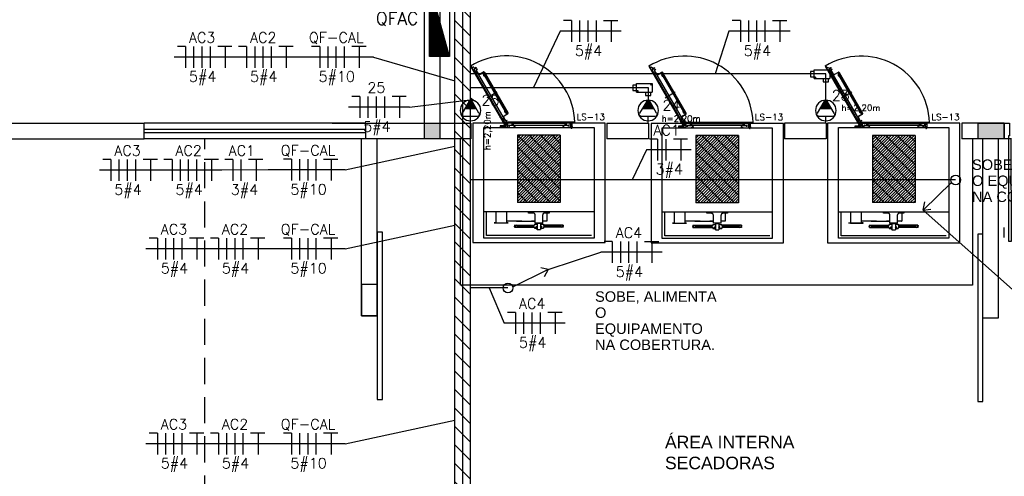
# Model space of a CAD drawing. Extents: x -21.9 to 51.8, y -25 to 17.
# Tile 4 of 53: x 3 to 12.4, y -15.6 to -11.2. Entities that reach past the tile are written whole.
import ezdxf
from ezdxf.enums import TextEntityAlignment as Align

# ---------------------------------------------------------------- set-up
doc = ezdxf.new("R2010")
doc.units = 0
doc.header["$MEASUREMENT"] = 0
doc.linetypes.add('DASHED', pattern=[19.05, 12.7, -6.35])
doc.linetypes.add('HIDDEN', pattern=[0.375, 0.25, -0.125])
for name, color, linetype in [('CIRCUITOS', 2, 'Continuous'), ('CONDULETES', 4, 'Continuous'), ('ELETROCALHA', 150, 'Continuous'), ('ILUMINACAO', 1, 'Continuous'), ('LINHA', 40, 'Continuous'), ('PAREDES', 8, 'Continuous'), ('QUADRO_DE_CIRCUITOS', 1, 'Continuous'), ('QUADROS DE CARGA', 7, 'Continuous'), ('TOMADAS_ENERGIA', 1, 'Continuous'), ('TUB_ELETRICA', 5, 'Continuous'), ('TXT-AMB', 4, 'Continuous')]:
    doc.layers.add(name, color=color, linetype=linetype)
doc.styles.add('20--4-0', font='romans.shx', dxfattribs={"height": 0.08})
doc.styles.add('ARIAL', font='arial.ttf')
doc.styles.add('ROMANS', font='romans')
doc.styles.add('Texto Ambiente 1-50', font='arial.ttf', dxfattribs={"height": 0.12})

# ---------------------------------------------------------------- blocks, each defined once
blk = doc.blocks.new('LS-13')
h = blk.add_hatch()
h.set_pattern_fill('GRATE', color=256, scale=0.031039, angle=405, style=0)
h.set_pattern_definition([(45, (-179.50742, 62.518089), (-0.017420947, 0.017420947), []), (135, (-179.50742, 62.51809), (-0.0696838, -0.0696838), [])])
h.paths.add_polyline_path([(-158.52, 55.52), (-159.037, 55.52), (-159.037, 54.705), (-158.52, 54.705)])
for p, q in [((-159.603, 56.364), (-159.607, 56.362)), ((-159.607, 56.36), (-159.187, 55.633)), ((-159.602, 56.363), (-159.588, 56.339)), ((-159.571, 56.347), (-159.585, 56.338)), ((-159.569, 56.346), (-159.56, 56.33)), ((-159.536, 56.336), (-159.566, 56.318)), ((-159.539, 56.341), (-159.559, 56.33)), ((-159.551, 56.34), (-159.543, 56.326)), ((-159.551, 56.334), (-159.548, 56.329)), ((-159.551, 56.334), (-159.548, 56.329)), ((-159.547, 56.337), (-159.543, 56.331)), ((-159.546, 56.337), (-159.543, 56.332)), ((-159.538, 56.341), (-159.535, 56.337)), ((-159.567, 56.315), (-159.545, 56.277)), ((-159.544, 56.265), (-159.514, 56.283)), ((-159.542, 56.276), (-159.526, 56.285)), ((-159.183, 55.693), (-159.539, 56.309)), ((-159.523, 56.281), (-159.538, 56.272)), ((-159.538, 56.272), (-159.538, 56.269)), ((-159.535, 56.267), (-159.538, 56.272)), ((-159.535, 56.267), (-159.538, 56.269)), ((-159.525, 56.322), (-159.537, 56.315)), ((-159.514, 56.27), (-159.537, 56.31)), ((-159.524, 56.32), (-159.536, 56.313)), ((-159.523, 56.281), (-159.536, 56.273)), ((-159.536, 56.273), (-159.533, 56.268)), ((-159.536, 56.237), (-159.527, 56.234)), ((-159.535, 56.267), (-159.52, 56.276)), ((-159.534, 56.262), (-159.518, 56.271)), ((-159.224, 55.721), (-159.534, 56.259)), ((-159.533, 56.268), (-159.52, 56.276)), ((-159.527, 56.234), (-159.511, 56.206)), ((-159.525, 56.322), (-159.524, 56.32)), ((-159.525, 56.285), (-159.518, 56.272)), ((-159.523, 56.282), (-159.521, 56.283)), ((-159.52, 56.275), (-159.518, 56.276)), ((-159.516, 56.202), (-159.511, 56.204)), ((-159.493, 56.264), (-159.449, 56.289)), ((-159.492, 56.262), (-159.448, 56.288)), ((-159.452, 56.268), (-159.44, 56.248)), ((-159.451, 56.274), (-159.443, 56.279)), ((-159.45, 56.272), (-159.442, 56.277)), ((-159.45, 56.269), (-159.438, 56.249)), ((-159.445, 56.287), (-159.442, 56.281)), ((-159.444, 56.254), (-159.442, 56.255)), ((-159.443, 56.288), (-159.44, 56.282)), ((-159.442, 56.247), (-159.437, 56.249)), ((-159.442, 56.247), (-159.188, 55.808)), ((-159.44, 56.282), (-159.157, 55.791)), ((-159.437, 56.257), (-159.177, 55.807)), ((-159.437, 56.249), (-159.184, 55.81)), ((-159.507, 56.199), (-159.274, 55.795)), ((-159.287, 56.044), (-159.41, 55.972)), ((-159.264, 55.766), (-159.26, 55.769)), ((-159.258, 55.768), (-159.245, 55.745)), ((-159.247, 55.737), (-159.245, 55.745)), ((-159.224, 55.71), (-159.194, 55.727)), ((-159.221, 55.721), (-159.206, 55.73)), ((-159.181, 55.694), (-159.205, 55.734)), ((-159.204, 55.729), (-159.197, 55.717)), ((-159.201, 55.727), (-159.202, 55.726)), ((-159.2, 55.757), (-159.156, 55.782)), ((-159.199, 55.755), (-159.155, 55.78)), ((-159.188, 55.808), (-159.184, 55.81)), ((-159.175, 55.788), (-159.187, 55.809)), ((-159.173, 55.789), (-159.185, 55.81)), ((-159.183, 55.802), (-159.181, 55.803)), ((-159.17, 55.788), (-159.162, 55.793)), ((-159.169, 55.787), (-159.161, 55.791)), ((-159.155, 55.785), (-159.158, 55.79)), ((-159.153, 55.786), (-159.157, 55.791)), ((-159.446, 54.272), (-159.446, 55.615)), ((-159.446, 55.615), (-158.111, 55.615)), ((-159.249, 55.632), (-159.249, 55.624)), ((-159.212, 55.633), (-159.248, 55.633)), ((-159.248, 55.623), (-159.162, 55.623)), ((-159.247, 55.621), (-159.247, 55.615)), ((-159.194, 55.621), (-159.247, 55.621)), ((-159.194, 55.615), (-159.247, 55.615)), ((-159.236, 55.629), (-159.24, 55.633)), ((-159.239, 55.623), (-159.239, 55.621)), ((-159.236, 55.623), (-159.236, 55.629)), ((-159.236, 55.621), (-159.236, 55.615)), ((-159.235, 55.621), (-159.235, 55.615)), ((-159.228, 55.621), (-159.228, 55.615)), ((-159.228, 55.621), (-159.228, 55.615)), ((-159.227, 55.629), (-159.223, 55.633)), ((-159.227, 55.623), (-159.227, 55.629)), ((-159.224, 55.623), (-159.224, 55.621)), ((-159.202, 55.725), (-159.217, 55.716)), ((-159.217, 55.716), (-159.217, 55.713)), ((-159.215, 55.712), (-159.217, 55.716)), ((-159.215, 55.712), (-159.217, 55.713)), ((-159.202, 55.726), (-159.216, 55.718)), ((-159.216, 55.718), (-159.213, 55.713)), ((-159.215, 55.712), (-159.199, 55.721)), ((-159.214, 55.703), (-159.189, 55.661)), ((-159.213, 55.713), (-159.199, 55.72)), ((-159.213, 55.706), (-159.197, 55.715)), ((-159.185, 55.667), (-159.212, 55.633)), ((-159.212, 55.633), (-159.193, 55.633)), ((-159.197, 55.721), (-159.199, 55.72)), ((-159.194, 55.621), (-159.194, 55.615)), ((-159.192, 55.632), (-159.192, 55.624)), ((-159.17, 55.67), (-159.187, 55.661)), ((-159.158, 55.649), (-159.186, 55.632)), ((-159.185, 55.644), (-159.185, 55.676)), ((-159.162, 55.667), (-159.185, 55.667)), ((-158.344, 55.678), (-159.184, 55.678)), ((-159.162, 55.642), (-159.183, 55.642)), ((-159.166, 55.7), (-159.178, 55.693)), ((-159.165, 55.698), (-159.177, 55.691)), ((-159.167, 55.669), (-159.157, 55.651)), ((-159.165, 55.698), (-159.166, 55.7)), ((-159.16, 55.665), (-159.16, 55.625)), ((-159.16, 55.644), (-159.16, 55.663)), ((-159.11, 55.665), (-159.158, 55.665)), ((-159.139, 55.626), (-159.139, 55.64)), ((-159.139, 55.626), (-159.137, 55.626)), ((-159.137, 55.626), (-159.137, 55.64)), ((-159.134, 55.644), (-158.423, 55.644)), ((-159.134, 55.642), (-159.088, 55.642)), ((-159.108, 55.663), (-159.108, 55.645)), ((-159.092, 55.644), (-159.107, 55.644)), ((-159.103, 55.642), (-159.103, 55.644)), ((-159.102, 55.662), (-159.099, 55.663)), ((-159.102, 55.662), (-159.097, 55.662)), ((-159.102, 55.662), (-159.102, 55.644)), ((-159.096, 55.66), (-159.102, 55.66)), ((-159.102, 55.66), (-159.102, 55.644)), ((-159.099, 55.671), (-159.099, 55.636)), ((-159.097, 55.662), (-159.099, 55.663)), ((-159.097, 55.644), (-159.097, 55.662)), ((-159.096, 55.644), (-159.096, 55.66)), ((-159.096, 55.642), (-159.096, 55.644)), ((-159.091, 55.663), (-159.091, 55.645)), ((-159.089, 55.665), (-158.468, 55.665)), ((-159.084, 55.623), (-159.084, 55.621)), ((-159.084, 55.615), (-159.084, 55.623)), ((-159.082, 55.615), (-159.082, 55.623)), ((-159.072, 55.626), (-159.072, 55.615)), ((-159.07, 55.626), (-159.07, 55.615)), ((-159.064, 55.678), (-159.058, 55.671)), ((-159.031, 55.671), (-159.058, 55.671)), ((-159.03, 55.678), (-159.03, 55.672)), ((-158.533, 55.671), (-159.001, 55.671)), ((-158.527, 55.678), (-158.527, 55.672)), ((-158.493, 55.671), (-158.526, 55.671)), ((-158.487, 55.678), (-158.493, 55.671)), ((-158.487, 55.627), (-158.487, 55.615)), ((-158.485, 55.626), (-158.485, 55.615)), ((-158.475, 55.623), (-158.475, 55.615)), ((-158.473, 55.623), (-158.473, 55.621)), ((-158.473, 55.623), (-158.473, 55.615)), ((-158.469, 55.642), (-158.423, 55.642)), ((-158.466, 55.663), (-158.466, 55.645)), ((-158.451, 55.644), (-158.465, 55.644)), ((-158.455, 55.66), (-158.461, 55.66)), ((-158.461, 55.66), (-158.461, 55.644)), ((-158.461, 55.644), (-158.461, 55.642)), ((-158.46, 55.662), (-158.458, 55.663)), ((-158.46, 55.662), (-158.455, 55.662)), ((-158.46, 55.662), (-158.46, 55.644)), ((-158.458, 55.671), (-158.458, 55.635)), ((-158.455, 55.662), (-158.458, 55.663)), ((-158.455, 55.644), (-158.455, 55.662)), ((-158.455, 55.644), (-158.455, 55.66)), ((-158.454, 55.644), (-158.454, 55.642)), ((-158.45, 55.663), (-158.45, 55.645)), ((-158.403, 55.665), (-158.447, 55.665)), ((-158.421, 55.626), (-158.421, 55.64)), ((-158.419, 55.626), (-158.421, 55.626)), ((-158.419, 55.626), (-158.419, 55.64)), ((-158.39, 55.639), (-158.406, 55.639)), ((-158.401, 55.628), (-158.401, 55.663)), ((-158.395, 55.642), (-158.401, 55.642)), ((-158.395, 55.642), (-158.401, 55.642)), ((-158.395, 55.637), (-158.401, 55.637)), ((-158.395, 55.636), (-158.401, 55.636)), ((-158.396, 55.627), (-158.4, 55.627)), ((-158.395, 55.628), (-158.395, 55.651)), ((-158.375, 55.652), (-158.394, 55.652)), ((-158.393, 55.623), (-158.393, 55.621)), ((-158.391, 55.623), (-158.391, 55.614)), ((-158.378, 55.614), (-158.391, 55.614)), ((-158.39, 55.61), (-158.39, 55.614)), ((-158.389, 55.609), (-158.38, 55.609)), ((-158.387, 55.627), (-158.387, 55.625)), ((-158.387, 55.627), (-158.387, 55.625)), ((-158.387, 55.61), (-158.387, 55.614)), ((-158.387, 55.609), (-158.387, 55.605)), ((-158.387, 55.609), (-158.387, 55.606)), ((-158.384, 55.629), (-158.384, 55.603)), ((-158.382, 55.627), (-158.382, 55.625)), ((-158.382, 55.609), (-158.382, 55.605)), ((-158.381, 55.627), (-158.381, 55.625)), ((-158.381, 55.61), (-158.381, 55.614)), ((-158.381, 55.609), (-158.381, 55.606)), ((-158.378, 55.623), (-158.378, 55.614)), ((-158.378, 55.61), (-158.378, 55.614)), ((-158.376, 55.623), (-158.376, 55.621)), ((-158.374, 55.653), (-158.374, 55.669)), ((-158.344, 55.671), (-158.372, 55.671)), ((-158.343, 55.672), (-158.343, 55.676)), ((-158.111, 55.615), (-158.111, 54.272)), ((-158.52, 55.52), (-159.037, 55.52)), ((-159.037, 55.52), (-159.037, 54.705)), ((-158.52, 55.52), (-158.52, 54.705)), ((-158.387, 55.605), (-158.387, 55.606)), ((-158.387, 55.606), (-158.381, 55.606)), ((-158.387, 55.605), (-158.382, 55.605)), ((-158.382, 55.605), (-158.381, 55.606)), ((-158.52, 54.705), (-159.037, 54.705)), ((-159.446, 54.593), (-158.111, 54.593)), ((-159.415, 54.303), (-159.415, 54.593)), ((-158.142, 54.303), (-159.415, 54.303)), ((-158.111, 54.272), (-159.446, 54.272))]:
    blk.add_line(p, q)
at = {"linetype": 'DASHED'}
for p, q in [((-159.29, 54.593), (-159.302, 54.581)), ((-159.302, 54.581), (-159.302, 54.459)), ((-159.171, 54.593), (-159.171, 54.459)), ((-158.903, 54.576), (-158.903, 54.593)), ((-158.846, 54.576), (-158.903, 54.576)), ((-158.887, 54.576), (-158.887, 54.593)), ((-158.877, 54.576), (-158.877, 54.593)), ((-158.825, 54.455), (-158.825, 54.555)), ((-158.732, 54.455), (-158.732, 54.555)), ((-158.654, 54.576), (-158.711, 54.576)), ((-158.681, 54.576), (-158.681, 54.479)), ((-158.68, 54.576), (-158.68, 54.593)), ((-158.67, 54.576), (-158.67, 54.593)), ((-158.654, 54.593), (-158.654, 54.576)), ((-159.322, 54.457), (-159.322, 54.458)), ((-159.322, 54.458), (-159.303, 54.458)), ((-159.303, 54.457), (-159.322, 54.457)), ((-159.303, 54.458), (-159.169, 54.458)), ((-159.303, 54.457), (-159.169, 54.457)), ((-158.986, 54.479), (-159.171, 54.479)), ((-159.15, 54.458), (-159.169, 54.458)), ((-159.169, 54.457), (-159.15, 54.457)), ((-159.15, 54.457), (-159.15, 54.458)), ((-159.064, 54.424), (-159.074, 54.428)), ((-159.074, 54.428), (-159.074, 54.418)), ((-159.064, 54.422), (-159.074, 54.418)), ((-159.064, 54.413), (-159.074, 54.416)), ((-159.074, 54.407), (-159.074, 54.416)), ((-159.073, 54.431), (-159.073, 54.427)), ((-159.073, 54.431), (-158.833, 54.431)), ((-159.073, 54.418), (-159.073, 54.416)), ((-159.066, 54.425), (-159.066, 54.421)), ((-159.064, 54.424), (-159.064, 54.422)), ((-159.051, 54.479), (-158.825, 54.479)), ((-159.044, 54.425), (-159.051, 54.431)), ((-158.84, 54.425), (-159.044, 54.425)), ((-158.825, 54.479), (-158.867, 54.479)), ((-158.833, 54.43), (-158.835, 54.43)), ((-158.835, 54.43), (-158.835, 54.43)), ((-158.833, 54.442), (-158.799, 54.442)), ((-158.833, 54.442), (-158.833, 54.43)), ((-158.732, 54.455), (-158.825, 54.455)), ((-158.799, 54.455), (-158.758, 54.455)), ((-158.799, 54.453), (-158.758, 54.453)), ((-158.799, 54.453), (-158.799, 54.377)), ((-158.798, 54.453), (-158.798, 54.455)), ((-158.759, 54.455), (-158.759, 54.453)), ((-158.758, 54.453), (-158.758, 54.377)), ((-158.758, 54.442), (-158.724, 54.442)), ((-158.683, 54.479), (-158.732, 54.479)), ((-158.724, 54.442), (-158.724, 54.43)), ((-158.484, 54.431), (-158.724, 54.431)), ((-158.724, 54.43), (-158.722, 54.43)), ((-158.722, 54.43), (-158.722, 54.43)), ((-158.718, 54.425), (-158.513, 54.425)), ((-158.683, 54.479), (-158.681, 54.479)), ((-158.513, 54.425), (-158.506, 54.431)), ((-158.493, 54.424), (-158.483, 54.428)), ((-158.493, 54.424), (-158.493, 54.422)), ((-158.493, 54.422), (-158.483, 54.418)), ((-158.493, 54.413), (-158.483, 54.416)), ((-158.491, 54.425), (-158.491, 54.421)), ((-158.484, 54.431), (-158.484, 54.427)), ((-158.484, 54.418), (-158.484, 54.416)), ((-158.483, 54.428), (-158.483, 54.418)), ((-158.483, 54.407), (-158.483, 54.416)), ((-159.064, 54.41), (-159.074, 54.407)), ((-159.073, 54.407), (-159.073, 54.403)), ((-159.073, 54.403), (-158.833, 54.403)), ((-159.066, 54.41), (-159.066, 54.413)), ((-159.064, 54.41), (-159.064, 54.413)), ((-159.044, 54.409), (-159.051, 54.403)), ((-158.84, 54.409), (-159.044, 54.409)), ((-158.833, 54.405), (-158.835, 54.405)), ((-158.835, 54.405), (-158.835, 54.405)), ((-158.833, 54.405), (-158.833, 54.392)), ((-158.833, 54.392), (-158.812, 54.392)), ((-158.812, 54.413), (-158.799, 54.413)), ((-158.812, 54.392), (-158.812, 54.413)), ((-158.799, 54.392), (-158.812, 54.413)), ((-158.799, 54.413), (-158.812, 54.392)), ((-158.812, 54.413), (-158.799, 54.413)), ((-158.812, 54.392), (-158.812, 54.413)), ((-158.799, 54.392), (-158.812, 54.392)), ((-158.811, 54.392), (-158.811, 54.387)), ((-158.811, 54.387), (-158.801, 54.387)), ((-158.811, 54.387), (-158.81, 54.386)), ((-158.81, 54.386), (-158.801, 54.386)), ((-158.799, 54.377), (-158.758, 54.377)), ((-158.745, 54.413), (-158.758, 54.413)), ((-158.745, 54.392), (-158.758, 54.413)), ((-158.745, 54.413), (-158.758, 54.392)), ((-158.758, 54.413), (-158.745, 54.413)), ((-158.758, 54.392), (-158.745, 54.392)), ((-158.746, 54.387), (-158.757, 54.387)), ((-158.747, 54.386), (-158.756, 54.386)), ((-158.746, 54.387), (-158.747, 54.386)), ((-158.746, 54.392), (-158.746, 54.387)), ((-158.745, 54.392), (-158.745, 54.413)), ((-158.745, 54.392), (-158.745, 54.413)), ((-158.745, 54.392), (-158.724, 54.392)), ((-158.724, 54.405), (-158.722, 54.405)), ((-158.724, 54.405), (-158.724, 54.392)), ((-158.484, 54.403), (-158.724, 54.403)), ((-158.722, 54.405), (-158.722, 54.405)), ((-158.718, 54.409), (-158.513, 54.409)), ((-158.513, 54.409), (-158.506, 54.403)), ((-158.493, 54.41), (-158.493, 54.413)), ((-158.493, 54.41), (-158.483, 54.407)), ((-158.491, 54.41), (-158.491, 54.413)), ((-158.484, 54.407), (-158.484, 54.403))]:
    blk.add_line(p, q, dxfattribs=at)
for points in [[(-157.977, 55.667), (-159.58, 55.667), (-159.58, 54.219), (-157.977, 54.219)], [(-158.374, 55.652), (-158.395, 55.652), (-158.395, 55.627), (-158.374, 55.627)], [(-158.374, 55.623), (-158.395, 55.623), (-158.395, 55.625), (-158.374, 55.625)]]:
    blk.add_lwpolyline(points, close=True)
blk.add_circle((-159.173, 55.654), 0.00491)
blk.add_circle((-159.173, 55.654), 0.00491)
blk.add_circle((-159.173, 55.654), 0.00491)
blk.add_circle((-159.173, 55.654), 0.00491)
for centre, radius, start, end in [((-159.173, 55.654), 0.829, 1.609, 121.609), ((-159.606, 56.361), 0.00103, 120, 210), ((-159.603, 56.363), 0.00103, 30, 120), ((-159.586, 56.34), 0.00207, 210, 300), ((-159.57, 56.346), 0.00103, 30, 120), ((-159.559, 56.331), 0.00103, 210, 300), ((-159.538, 56.34), 0.00103, 30, 120), ((-159.536, 56.337), 0.00103, 300, 30), ((-159.565, 56.316), 0.00207, 120, 210), ((-159.543, 56.278), 0.00207, 210, 300), ((-159.535, 56.311), 0.00414, 120, 210), ((-159.535, 56.311), 0.00207, 120, 210), ((-159.533, 56.26), 0.00207, 120, 210), ((-159.526, 56.284), 0.00103, 30, 120), ((-159.519, 56.272), 0.00103, 300, 30), ((-159.5, 56.277), 0.0176, 210, 300), ((-159.5, 56.277), 0.0155, 210, 300), ((-159.512, 56.205), 0.00103, 300, 30), ((-159.449, 56.27), 0.00414, 120, 210), ((-159.449, 56.27), 0.00207, 120, 210), ((-159.435, 56.254), 0.0167, 155.8947, 258.0157), ((-159.449, 56.26), 0.00103, 30, 155.8947), ((-159.447, 56.286), 0.00414, 30, 120), ((-159.447, 56.286), 0.00207, 30, 120), ((-159.445, 56.262), 0.00103, 84.1053, 210), ((-159.446, 56.247), 0.0167, 341.9843, 84.1053), ((-159.444, 56.28), 0.00207, 300, 30), ((-159.444, 56.28), 0.00414, 300, 30), ((-159.438, 56.238), 0.00103, 258.0157, 30), ((-159.432, 56.242), 0.00103, 210, 341.9843), ((-159.259, 55.768), 0.00103, 30, 120), ((-159.191, 55.742), 0.0176, 120, 210), ((-159.191, 55.742), 0.0155, 120, 210), ((-159.205, 55.729), 0.00103, 30, 120), ((-159.194, 55.815), 0.00103, 30, 161.9843), ((-159.179, 55.811), 0.0167, 161.9843, 264.1053), ((-159.187, 55.819), 0.00103, 78.0157, 210), ((-159.191, 55.804), 0.0167, 335.8947, 78.0157), ((-159.18, 55.795), 0.00103, 264.1053, 30), ((-159.176, 55.797), 0.00103, 210, 335.8947), ((-159.171, 55.79), 0.00414, 210, 300), ((-159.171, 55.79), 0.00207, 210, 300), ((-159.16, 55.789), 0.00414, 30, 120), ((-159.16, 55.789), 0.00207, 30, 120), ((-159.157, 55.784), 0.00207, 300, 30), ((-159.157, 55.784), 0.00414, 300, 30), ((-159.248, 55.632), 0.00103, 90, 180), ((-159.248, 55.624), 0.00103, 180, 270), ((-159.222, 55.722), 0.00207, 210, 300), ((-159.212, 55.705), 0.00207, 120, 210), ((-159.198, 55.716), 0.00103, 300, 30), ((-159.193, 55.632), 0.00103, 0, 90), ((-159.193, 55.624), 0.00103, 270, 0), ((-159.188, 55.662), 0.00207, 210, 300), ((-159.186, 55.634), 0.00127, 210, 300), ((-159.184, 55.676), 0.00127, 90, 180), ((-159.183, 55.644), 0.00207, 180, 270), ((-159.179, 55.695), 0.00414, 210, 300), ((-159.179, 55.695), 0.00207, 210, 300), ((-159.169, 55.668), 0.00207, 30, 120), ((-159.162, 55.665), 0.00207, 0, 90), ((-159.162, 55.644), 0.00207, 270, 0), ((-159.162, 55.625), 0.00207, 270, 0), ((-159.158, 55.663), 0.00207, 90, 180), ((-159.159, 55.65), 0.00207, 300, 30), ((-159.134, 55.64), 0.00414, 90, 180), ((-159.134, 55.64), 0.00207, 90, 180), ((-159.11, 55.663), 0.00207, 0, 90), ((-159.107, 55.645), 0.00103, 180, 270), ((-159.092, 55.645), 0.00103, 270, 0), ((-159.089, 55.663), 0.00207, 90, 180), ((-159.088, 55.626), 0.0176, 0, 90), ((-159.088, 55.626), 0.0155, 0, 90), ((-159.031, 55.672), 0.00103, 270, 0), ((-158.526, 55.672), 0.00103, 180, 270), ((-158.469, 55.626), 0.0176, 90, 180), ((-158.469, 55.626), 0.0155, 90, 180), ((-158.468, 55.663), 0.00207, 0, 90), ((-158.465, 55.645), 0.00103, 180, 270), ((-158.451, 55.645), 0.00103, 270, 0), ((-158.447, 55.663), 0.00207, 90, 180), ((-158.423, 55.64), 0.00414, 0, 90), ((-158.423, 55.64), 0.00207, 0, 90), ((-158.403, 55.663), 0.00207, 0, 90), ((-158.4, 55.628), 0.00103, 180, 270), ((-158.396, 55.628), 0.00103, 270, 0), ((-158.394, 55.651), 0.00103, 90, 180), ((-158.389, 55.612), 0.00228, 49.0464, 130.9536), ((-158.389, 55.612), 0.00228, 229.0464, 310.9536), ((-158.384, 55.606), 0.00828, 68.848, 111.152), ((-158.384, 55.618), 0.00828, 248.848, 291.152), ((-158.38, 55.612), 0.00228, 49.0464, 130.9536), ((-158.38, 55.612), 0.00228, 229.0464, 310.9536), ((-158.375, 55.653), 0.00103, 270, 0), ((-158.372, 55.669), 0.00207, 90, 180), ((-158.344, 55.676), 0.00103, 0, 90), ((-158.344, 55.672), 0.00103, 270, 0)]:
    blk.add_arc(centre, radius, start, end)
for centre, radius, start, end in [((-158.846, 54.555), 0.0207, 0, 90), ((-158.711, 54.555), 0.0207, 90, 180), ((-159.303, 54.459), 0.00155, 270, 0), ((-159.169, 54.459), 0.00155, 180, 270), ((-159.058, 54.417), 0.0156, 330.1372, 29.8628), ((-158.841, 54.417), 0.0156, 150.1372, 209.8628), ((-158.84, 54.43), 0.00466, 270, 0), ((-158.718, 54.43), 0.00466, 180, 270), ((-158.717, 54.417), 0.0156, 330.1372, 29.8628), ((-158.499, 54.417), 0.0156, 150.1372, 209.8628), ((-158.84, 54.405), 0.00466, 0, 90), ((-158.718, 54.405), 0.00466, 90, 180)]:
    blk.add_arc(centre, radius, start, end, dxfattribs=at)
for points, knots in [([(-159.512, 56.195), (-159.511, 56.197), (-159.51, 56.202), (-159.503, 56.197), (-159.501, 56.199), (-159.5, 56.2)], [0, 0, 0, 0, 4.479743, 12.311626, 14.143976, 14.143976, 14.143976, 14.143976]), ([(-159.277, 55.788), (-159.276, 55.792), (-159.275, 55.797), (-159.269, 55.793), (-159.267, 55.795), (-159.267, 55.796)], [0, 0, 0, 0, 7.059113, 11.830843, 14.664408, 14.664408, 14.664408, 14.664408]), ([(-159.004, 55.678), (-159.002, 55.675), (-158.998, 55.672), (-159.004, 55.668), (-159.004, 55.666), (-159.003, 55.665)], [0, 0, 0, 0, 7.059113, 11.830843, 14.664408, 14.664408, 14.664408, 14.664408]), ([(-158.534, 55.678), (-158.533, 55.676), (-158.53, 55.672), (-158.538, 55.668), (-158.537, 55.666), (-158.537, 55.665)], [0, 0, 0, 0, 4.479743, 12.311626, 14.143976, 14.143976, 14.143976, 14.143976])]:
    blk.add_open_spline(points, degree=3, knots=knots)
at = {"style": '20--4-0', "text_generation_flag": 6}
blk.add_text('LS-13', height=0.0776, rotation=180, dxfattribs=at).set_placement((-158.322, 55.704))
blk = doc.blocks.new('PORTA 140')
at = {"layer": 'PAREDES'}
for p, q in [((-143.3117, 48.139), (-143.2617, 48.139)), ((-143.2617, 48.139), (-143.2617, 48.019)), ((-141.9117, 48.1388), (-141.9117, 48.0188)), ((-141.8617, 48.1388), (-141.9117, 48.1388)), ((-143.2417, 47.989), (-143.3117, 47.989)), ((-143.2717, 48.019), (-143.2717, 47.989)), ((-143.2617, 48.019), (-143.2717, 48.019)), ((-143.2717, 47.989), (-143.2717, 47.009)), ((-143.2417, 47.009), (-143.2446, 47.989)), ((-141.9317, 47.5688), (-141.9317, 47.9888)), ((-141.9317, 47.9888), (-141.9017, 47.9888)), ((-141.9117, 48.0188), (-141.9017, 48.0188)), ((-141.9017, 48.0188), (-141.9017, 47.9888)), ((-141.9017, 47.9888), (-141.9017, 47.5688)), ((-141.9017, 47.9888), (-141.8617, 47.9888)), ((-141.9017, 47.5688), (-141.9317, 47.5688)), ((-143.2717, 47.009), (-143.2417, 47.009))]:
    blk.add_line(p, q, dxfattribs=at)
blk = doc.blocks.new('ENTORNO')
at = {"layer": 'PAREDES'}
for p, q in [((96.1291, -23.2594), (97.4791, -23.2594)), ((99.5991, -23.2594), (97.4791, -23.2594)), ((97.4791, -23.4094), (97.4791, -23.2594)), ((99.5991, -23.4094), (99.5991, -23.2594)), ((99.5991, -23.2594), (100.1591, -23.2594)), ((99.5991, -23.3194), (97.4791, -23.3194)), ((99.5991, -23.3494), (97.4791, -23.3494)), ((96.1291, -23.4094), (97.4791, -23.4094)), ((99.5991, -23.4094), (97.4791, -23.4094))]:
    blk.add_line(p, q, dxfattribs=at)
blk = doc.blocks.new('TE3ALT07')
blk.add_hatch(color=256).paths.add_polyline_path([(-1.13, 2.79), (1.13, 2.79), (0.35, 4.14, 0.624289), (-0.35, 4.14)])
for p, q in [((-1.62, 1.95), (-0.35, 4.14)), ((0.35, 4.14), (1.63, 1.92)), ((-1.13, 2.79), (1.13, 2.79)), ((-1.3, 1.32), (1.28, 1.32)), ((0, 0), (0, 1.32))]:
    blk.add_line(p, q)
blk.add_circle((0, 2.45), 1.98)
for centre, start, end in [((0, 3.97), 26.0479, 153.9521), ((-1.3, 1.71), 143.1332, 270.777), ((1.3, 1.71), 267.1811, 32.5689)]:
    blk.add_arc(centre, 0.393, start, end)
at = {"style": 'ROMANS', "flags": 8}
for tag, p in [('020', (-5.06, 1.95)), ('001', (3.97, 2.02))]:
    blk.add_attdef(tag, text='', height=1.6, dxfattribs=at).set_placement(p, align=Align.MIDDLE_CENTER)
blk = doc.blocks.new('*X10')
at = {"color": 0, "linetype": 'Continuous'}
for p, q in [((0.12, 0), (0.12, 2.97)), ((0.25, 0), (0.25, 2.93)), ((0.37, 0), (0.37, 2.9)), ((0.5, 0), (0.5, 2.86)), ((0.62, 0), (0.62, 2.83)), ((0.75, 0), (0.75, 2.8)), ((0.87, 0), (0.87, 2.76)), ((1, 0), (1, 2.73)), ((1.12, 0), (1.12, 2.69)), ((1.25, 0), (1.25, 2.66)), ((1.38, 0), (1.38, 2.62)), ((1.5, 0), (1.5, 2.59)), ((1.62, 0), (1.62, 2.56)), ((1.75, 0), (1.75, 2.52)), ((1.88, 0), (1.88, 2.49)), ((2, 0), (2, 2.45)), ((2.12, 0), (2.12, 2.42)), ((2.25, 0), (2.25, 2.39)), ((2.38, 0), (2.38, 2.35)), ((2.5, 0), (2.5, 2.32)), ((2.62, 0), (2.62, 2.28)), ((2.75, 0), (2.75, 2.25)), ((2.88, 0), (2.88, 2.22)), ((3, 0), (3, 2.18)), ((3.12, 0), (3.12, 2.15)), ((3.25, 0), (3.25, 2.11)), ((3.37, 0), (3.37, 2.08)), ((3.5, 0), (3.5, 2.05)), ((3.62, 0), (3.62, 2.01)), ((3.75, 0), (3.75, 1.98)), ((3.87, 0), (3.87, 1.94)), ((4, 0), (4, 1.91)), ((4.12, 0), (4.12, 1.88)), ((4.25, 0), (4.25, 1.84)), ((4.37, 0), (4.37, 1.81)), ((4.5, 0), (4.5, 1.77)), ((4.62, 0), (4.62, 1.74)), ((4.75, 0), (4.75, 1.7)), ((4.87, 0), (4.87, 1.67)), ((5, 0), (5, 1.64)), ((5.12, 0), (5.12, 1.6)), ((5.25, 0), (5.25, 1.57)), ((5.37, 0), (5.37, 1.53)), ((5.5, 0), (5.5, 1.5)), ((5.62, 0), (5.62, 1.47)), ((5.75, 0), (5.75, 1.43)), ((5.87, 0), (5.87, 1.4)), ((6, 0), (6, 1.36)), ((6.12, 0), (6.12, 1.33)), ((6.25, 0), (6.25, 1.3)), ((6.37, 0), (6.37, 1.26)), ((6.5, 0), (6.5, 1.23)), ((6.62, 0), (6.62, 1.19)), ((6.75, 0), (6.75, 1.16)), ((6.87, 0), (6.87, 1.12)), ((7, 0), (7, 1.09)), ((7.12, 0), (7.12, 1.06)), ((7.25, 0), (7.25, 1.02)), ((7.37, 0), (7.37, 0.99)), ((7.5, 0), (7.5, 0.95)), ((7.62, 0), (7.62, 0.92)), ((7.75, 0), (7.75, 0.89)), ((7.87, 0), (7.87, 0.85)), ((8, 0), (8, 0.82)), ((8.12, 0), (8.12, 0.78)), ((8.25, 0), (8.25, 0.75)), ((8.37, 0), (8.37, 0.72)), ((8.5, 0), (8.5, 0.68)), ((8.62, 0), (8.62, 0.65)), ((8.75, 0), (8.75, 0.61)), ((8.87, 0), (8.87, 0.58)), ((9, 0), (9, 0.55)), ((9.12, 0), (9.12, 0.51)), ((9.25, 0), (9.25, 0.48)), ((9.37, 0), (9.37, 0.44)), ((9.5, 0), (9.5, 0.41)), ((9.62, 0), (9.62, 0.37)), ((9.75, 0), (9.75, 0.34)), ((9.87, 0), (9.87, 0.31)), ((10, 0), (10, 0.27)), ((10.12, 0), (10.12, 0.24)), ((10.25, 0), (10.25, 0.2)), ((10.38, 0), (10.38, 0.17)), ((10.5, 0), (10.5, 0.14)), ((10.62, 0), (10.62, 0.1)), ((10.75, 0), (10.75, 0.07)), ((10.88, 0), (10.88, 0.03))]:
    blk.add_line(p, q, dxfattribs=at)
blk = doc.blocks.new('Apwr_qdc01')
at = {"linetype": 'Continuous'}
for p, q in [((5.47, 1.53), (-5.53, 1.53)), ((-5.53, 1.53), (-5.53, -1.47)), ((-5.53, 1.53), (5.47, -1.47)), ((5.47, -1.47), (5.47, 1.53)), ((-5.53, -1.47), (5.47, -1.47))]:
    blk.add_line(p, q, dxfattribs=at)
blk.add_blockref('*X10', (-5.53, -1.47), dxfattribs=at)
at = {"linetype": 'Continuous', "style": 'ROMANS', "flags": 8}
blk.add_attdef('002', text='', height=1.6, dxfattribs=at).set_placement((-0.27, 3.23), align=Align.MIDDLE_CENTER)
blk.add_attdef('020', text='', height=1.6, dxfattribs=at).set_placement((-0.03, -2.9), align=Align.MIDDLE_RIGHT)
blk = doc.blocks.new('Apwr_dettus03')
for p, q in [((-5.38, 4.01), (-5.07, 2.9)), ((-5.38, 4.01), (-4.11, 4.01)), ((-0.5, 0.54), (-5.34, 3.97))]:
    blk.add_line(p, q)
blk.add_circle((0, 0), 0.745)

msp = doc.modelspace()

# ---------------------------------------------------------------- hatches: boundary and pattern name
at = {"layer": 'ELETROCALHA'}
h = msp.add_hatch(dxfattribs=at)
h.set_pattern_fill('ANSI31', color=256, angle=-90, style=0)
h.set_pattern_definition([(315, (29.3099, 1.45539), (0.08838835, 0.08838835), [])])
h.paths.add_polyline_path([(7.293, -6.2849), (7.143, -6.2849), (7.143, -19.7852), (7.293, -19.7852)])
at = {"layer": 'PAREDES', "lineweight": -3}
for points in [[(6.85, -12.3374), (7, -12.3374), (7, -12.1874), (6.85, -12.1874)], [(12.4, -12.1874), (12.15, -12.1874), (12.15, -12.3374), (12.4, -12.3374)]]:
    msp.add_hatch(color=256, dxfattribs=at).paths.add_polyline_path(points)

# ---------------------------------------------------------------- linework, layer by layer
at = {"layer": 'CIRCUITOS'}
for p, q in [((8.258, -11.2042), (8.181, -11.2042)), ((8.258, -11.2042), (8.258, -11.4078)), ((8.3349, -11.2042), (8.3349, -11.4078)), ((8.4138, -11.2042), (8.4138, -11.4078)), ((8.4927, -11.2042), (8.4927, -11.4078)), ((8.5656, -11.2022), (8.7022, -11.2022)), ((8.6368, -11.2022), (8.6368, -11.4078)), ((9.8739, -11.2042), (9.797, -11.2042)), ((9.8739, -11.2042), (9.8739, -11.4078)), ((9.9509, -11.2042), (9.9509, -11.4078)), ((10.0297, -11.2042), (10.0297, -11.4078)), ((10.1086, -11.2042), (10.1086, -11.4078)), ((10.1815, -11.2022), (10.3181, -11.2022)), ((10.2527, -11.2022), (10.2527, -11.4078)), ((4.565, -11.4511), (4.4881, -11.4511)), ((4.565, -11.4511), (4.565, -11.6548)), ((4.642, -11.4511), (4.642, -11.6548)), ((4.7208, -11.4511), (4.7208, -11.6548)), ((4.7997, -11.4511), (4.7997, -11.6548)), ((4.8726, -11.4492), (5.0092, -11.4492)), ((4.9438, -11.4492), (4.9438, -11.6548)), ((5.1496, -11.4511), (5.0726, -11.4511)), ((5.1496, -11.4511), (5.1496, -11.6548)), ((5.2265, -11.4511), (5.2265, -11.6548)), ((5.3054, -11.4511), (5.3054, -11.6548)), ((5.3843, -11.4511), (5.3843, -11.6548)), ((5.4572, -11.4492), (5.5938, -11.4492)), ((5.5284, -11.4492), (5.5284, -11.6548)), ((5.8485, -11.4511), (5.7715, -11.4511)), ((5.8485, -11.4511), (5.8485, -11.6548)), ((5.9254, -11.4511), (5.9254, -11.6548)), ((6.0043, -11.4511), (6.0043, -11.6548)), ((6.0831, -11.4511), (6.0831, -11.6548)), ((6.1561, -11.4492), (6.2927, -11.4492)), ((6.2272, -11.4492), (6.2272, -11.6548)), ((6.2328, -11.9309), (6.1558, -11.9309)), ((6.2328, -11.9309), (6.2328, -12.1346)), ((6.3097, -11.9309), (6.3097, -12.1346)), ((6.3886, -11.9309), (6.3886, -12.1346)), ((6.4675, -11.9309), (6.4675, -12.1346)), ((6.5404, -11.929), (6.677, -11.929)), ((6.6116, -11.929), (6.6116, -12.1346)), ((9.0811, -12.3385), (9.0042, -12.3385)), ((9.0811, -12.3385), (9.0811, -12.5422)), ((9.16, -12.3385), (9.16, -12.5422)), ((9.2329, -12.3366), (9.3695, -12.3366)), ((9.3041, -12.3366), (9.3041, -12.5422)), ((5.8861, -12.5306), (6.0226, -12.5306)), ((5.9572, -12.5306), (5.9572, -12.7361)), ((3.8508, -12.5344), (3.7739, -12.5344)), ((3.8508, -12.5344), (3.8508, -12.7381)), ((3.9278, -12.5344), (3.9278, -12.7381)), ((4.0066, -12.5344), (4.0066, -12.7381)), ((4.0855, -12.5344), (4.0855, -12.7381)), ((4.1584, -12.5325), (4.295, -12.5325)), ((4.2296, -12.5325), (4.2296, -12.7381)), ((4.4353, -12.5344), (4.3584, -12.5344)), ((4.4353, -12.5344), (4.4353, -12.7381)), ((4.5123, -12.5344), (4.5123, -12.7381)), ((4.5912, -12.5344), (4.5912, -12.7381)), ((4.67, -12.5344), (4.67, -12.7381)), ((4.743, -12.5325), (4.8795, -12.5325)), ((4.8141, -12.5325), (4.8141, -12.7381)), ((5.016, -12.5344), (4.9391, -12.5344)), ((5.016, -12.5344), (5.016, -12.7381)), ((5.0949, -12.5344), (5.0949, -12.7381)), ((5.1678, -12.5325), (5.3044, -12.5325)), ((5.239, -12.5325), (5.239, -12.7381)), ((5.5784, -12.5325), (5.5015, -12.5325)), ((5.5784, -12.5325), (5.5784, -12.7361)), ((5.6554, -12.5325), (5.6554, -12.7361)), ((5.7343, -12.5325), (5.7343, -12.7361)), ((5.8131, -12.5325), (5.8131, -12.7361)), ((4.295, -13.288), (4.2181, -13.288)), ((4.295, -13.288), (4.295, -13.4916)), ((4.372, -13.288), (4.372, -13.4916)), ((4.4508, -13.288), (4.4508, -13.4916)), ((4.5297, -13.288), (4.5297, -13.4916)), ((4.6026, -13.2861), (4.7392, -13.2861)), ((4.6738, -13.2861), (4.6738, -13.4916)), ((4.8795, -13.288), (4.8026, -13.288)), ((4.8795, -13.288), (4.8795, -13.4916)), ((4.9565, -13.288), (4.9565, -13.4916)), ((5.0354, -13.288), (5.0354, -13.4916)), ((5.1142, -13.288), (5.1142, -13.4916)), ((5.1872, -13.2861), (5.3237, -13.2861)), ((5.2583, -13.2861), (5.2583, -13.4916)), ((5.5784, -13.288), (5.5015, -13.288)), ((5.5784, -13.288), (5.5784, -13.4916)), ((5.6554, -13.288), (5.6554, -13.4916)), ((5.7343, -13.288), (5.7343, -13.4916)), ((5.8131, -13.288), (5.8131, -13.4916)), ((5.8861, -13.2861), (6.0226, -13.2861)), ((5.9572, -13.2861), (5.9572, -13.4916)), ((8.6489, -13.3208), (8.572, -13.3208)), ((8.6489, -13.3208), (8.6489, -13.5244)), ((8.7259, -13.3208), (8.7259, -13.5244)), ((8.8048, -13.3208), (8.8048, -13.5244)), ((8.8836, -13.3208), (8.8836, -13.5244)), ((8.9565, -13.3189), (9.0931, -13.3189)), ((9.0277, -13.3189), (9.0277, -13.5244)), ((7.7231, -13.9996), (7.6461, -13.9996)), ((7.7231, -13.9996), (7.7231, -14.2032)), ((7.8, -13.9996), (7.8, -14.2032)), ((7.8789, -13.9996), (7.8789, -14.2032)), ((7.9578, -13.9996), (7.9578, -14.2032)), ((8.0307, -13.9977), (8.1673, -13.9977)), ((8.1019, -13.9977), (8.1019, -14.2032)), ((4.295, -15.1557), (4.2181, -15.1557)), ((4.295, -15.1557), (4.295, -15.3594)), ((4.372, -15.1557), (4.372, -15.3594)), ((4.4508, -15.1557), (4.4508, -15.3594)), ((4.5297, -15.1557), (4.5297, -15.3594)), ((4.6026, -15.1538), (4.7392, -15.1538)), ((4.6738, -15.1538), (4.6738, -15.3594)), ((4.8795, -15.1557), (4.8026, -15.1557)), ((4.8795, -15.1557), (4.8795, -15.3594)), ((4.9565, -15.1557), (4.9565, -15.3594)), ((5.0354, -15.1557), (5.0354, -15.3594)), ((5.1142, -15.1557), (5.1142, -15.3594)), ((5.1872, -15.1538), (5.3237, -15.1538)), ((5.2583, -15.1538), (5.2583, -15.3594)), ((5.5784, -15.1557), (5.5015, -15.1557)), ((5.5784, -15.1557), (5.5784, -15.3594)), ((5.6554, -15.1557), (5.6554, -15.3594)), ((5.7343, -15.1557), (5.7343, -15.3594)), ((5.8131, -15.1557), (5.8131, -15.3594)), ((5.8861, -15.1538), (6.0226, -15.1538)), ((5.9572, -15.1538), (5.9572, -15.3594))]:
    msp.add_line(p, q, dxfattribs=at)
at = {"layer": 'CONDULETES'}
for p, q in [((10.579, -11.6757), (10.7302, -11.6757)), ((10.579, -11.7579), (10.579, -11.6757)), ((10.7208, -11.6912), (10.7208, -11.6792)), ((10.7302, -11.6757), (10.7302, -11.7579)), ((10.579, -11.6921), (10.5461, -11.6921)), ((10.5461, -11.6921), (10.5461, -11.7414)), ((10.5461, -11.7414), (10.579, -11.7414)), ((10.579, -11.7579), (10.7302, -11.7579)), ((10.5885, -11.7544), (10.5885, -11.7424)), ((10.6672, -11.7579), (10.6672, -11.7908)), ((10.7165, -11.7908), (10.7165, -11.7579)), ((8.879, -11.8225), (8.8461, -11.8225)), ((8.8461, -11.8225), (8.8461, -11.8718)), ((8.8461, -11.8718), (8.879, -11.8718)), ((8.879, -11.806), (9.0302, -11.806)), ((8.879, -11.8882), (8.879, -11.806)), ((9.0208, -11.8215), (9.0208, -11.8095)), ((9.0302, -11.806), (9.0302, -11.8882)), ((10.6672, -11.7908), (10.7165, -11.7908)), ((8.879, -11.8882), (9.0302, -11.8882)), ((8.8885, -11.8847), (8.8885, -11.8728)), ((8.9672, -11.8882), (8.9672, -11.9211)), ((8.9672, -11.9211), (9.0165, -11.9211)), ((9.0165, -11.9211), (9.0165, -11.8882))]:
    msp.add_line(p, q, dxfattribs=at)
for centre in [(10.7208, -11.6852), (10.5885, -11.7484), (9.0208, -11.8155), (8.8885, -11.8787)]:
    msp.add_circle(centre, 0.006, dxfattribs=at)
at = {"layer": 'ELETROCALHA'}
for points in [[(7.143, -19.7852), (7.143, -6.2099)], [(7.218, -19.7852), (7.218, -6.2849)], [(7.293, -19.7852), (7.293, -6.2849)]]:
    msp.add_lwpolyline(points, dxfattribs=at)
at = {"layer": 'LINHA'}
for p, q in [((8.1492, -11.306), (7.8952, -11.8448)), ((8.7337, -11.306), (8.1492, -11.306)), ((9.7651, -11.306), (9.6337, -11.7145)), ((10.3497, -11.306), (9.7651, -11.306)), ((5.0408, -11.553), (4.4562, -11.553)), ((5.6253, -11.553), (5.0408, -11.553)), ((6.3627, -11.553), (5.6253, -11.553)), ((6.3627, -11.553), (7.143, -11.7813)), ((6.7085, -12.0327), (7.3115, -11.958)), ((6.7085, -12.0327), (6.124, -12.0327)), ((6.0927, -12.6343), (7.143, -12.4068)), ((8.9762, -12.4403), (8.8392, -12.7303)), ((9.404, -12.4403), (8.9762, -12.4403)), ((4.3266, -12.6362), (3.742, -12.6362)), ((4.9111, -12.6362), (4.3266, -12.6362)), ((5.3553, -12.6343), (4.9111, -12.6362)), ((6.0927, -12.6343), (5.3553, -12.6343)), ((12.5079, -13.806), (11.6248, -13.0184)), ((6.0927, -13.3898), (7.143, -13.1623)), ((4.7708, -13.3898), (4.1862, -13.3898)), ((5.3553, -13.3898), (4.7708, -13.3898)), ((6.0927, -13.3898), (5.3553, -13.3898)), ((8.0343, -13.5873), (8.5401, -13.4226)), ((9.1247, -13.4226), (8.5401, -13.4226)), ((7.4716, -13.7642), (7.6143, -14.1014)), ((8.1988, -14.1014), (7.6143, -14.1014)), ((6.0927, -15.2576), (7.143, -15.0301)), ((4.7708, -15.2576), (4.1862, -15.2576)), ((5.3553, -15.2576), (4.7708, -15.2576)), ((6.0927, -15.2576), (5.3553, -15.2576))]:
    msp.add_line(p, q, dxfattribs=at)
at = {"layer": 'PAREDES', "lineweight": -3}
for p, q in [((6.85, -12.3374), (6.85, 5.0126)), ((7, -12.3374), (7, -6.0874)), ((5.9675, -12.1874), (7.295, -12.1874)), ((7.295, -12.1874), (7.295, -12.3374)), ((8.595, -12.1874), (8.995, -12.1874)), ((8.595, -12.1874), (8.595, -12.3369)), ((8.995, -12.1874), (8.995, -12.3369)), ((10.695, -12.1871), (10.295, -12.1869)), ((10.295, -12.1869), (10.295, -12.3371)), ((10.695, -12.1871), (10.695, -12.3371)), ((12.4, -12.1871), (11.995, -12.1871)), ((11.995, -12.1871), (11.995, -12.3374)), ((12.4, -12.3374), (12.4, -12.1874)), ((7.295, -12.3374), (5.9675, -12.3374)), ((6.25, -14.0313), (6.25, -12.3374)), ((6.4, -14.0313), (6.4, -12.3374)), ((8.995, -12.3369), (8.595, -12.3369)), ((10.695, -12.3371), (10.295, -12.3371)), ((12.4, -12.3374), (11.995, -12.3374)), ((12.1952, -14.0513), (12.1952, -12.3374)), ((12.3452, -14.0513), (12.3452, -12.3374)), ((12.3967, -13.1865), (12.3967, -13.2816)), ((6.4, -14.0313), (6.25, -14.0313)), ((12.1952, -14.0513), (12.3452, -14.0513))]:
    msp.add_line(p, q, dxfattribs=at)
for points in [[(12.15, -12.1874), (12.4, -12.1874), (12.4, -12.3374), (12.15, -12.3374)], [(6.45, -13.2293), (6.4, -13.2293), (6.4, -14.8333), (6.45, -14.8333)], [(12.1952, -13.2493), (12.1452, -13.2493), (12.1452, -14.8533), (12.1952, -14.8533)], [(6.25, -14.0313), (6.4, -14.0313), (6.4, -13.7313), (6.25, -13.7313)]]:
    msp.add_lwpolyline(points, close=True, dxfattribs=at)
at = {"layer": 'PAREDES', "linetype": 'HIDDEN', "lineweight": -3}
msp.add_lwpolyline([(6.25, -19.9352), (4.75, -19.9352), (4.75, -12.3374)], dxfattribs=at)
at = {"layer": 'PAREDES', "lineweight": -3}
msp.add_lwpolyline([(12.0952, -12.3369), (12.0952, -13.7374), (7.1952, -13.7374), (7.1952, -12.3374)], dxfattribs=at)
at = {"layer": 'TUB_ELETRICA'}
for p, q in [((7.293, -11.9426), (7.33, -11.9735)), ((11.9342, -12.7303), (7.293, -12.7303)), ((7.6503, -13.7642), (7.293, -13.7642))]:
    msp.add_line(p, q, dxfattribs=at)
for points in [[(10.6918, -11.9658), (10.6918, -11.7145), (7.293, -11.7145)], [(7.293, -11.8448), (8.9918, -11.8448), (8.9918, -11.9658)]]:
    msp.add_lwpolyline(points, dxfattribs=at)

# ---------------------------------------------------------------- block references
at = {"layer": 'PAREDES'}
msp.add_blockref('ENTORNO', (-93.3091, 11.072), dxfattribs=at)
at = {"layer": 'PAREDES', "lineweight": -3, "xscale": 0.7896219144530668, "yscale": 0.7896219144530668, "zscale": 0.7896219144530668}
for p in [(133.3214, -56.1417), (135.0275, -56.1441), (136.7164, -56.1436)]:
    msp.add_blockref('LS-13', p, dxfattribs=at)
at = {"layer": 'PAREDES', "lineweight": -3}
msp.add_blockref('PORTA 140', (155.7117, -60.3261), dxfattribs=at)
at = {"layer": 'QUADRO_DE_CIRCUITOS', "lineweight": 5}
ref = msp.add_blockref('Apwr_qdc01', (6.9932, -11.1972), dxfattribs=dict(at, xscale=-0.06325301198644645, yscale=0.0632530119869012, zscale=0.06325301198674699, rotation=270))
ref.add_attrib('002', 'QFAC', dxfattribs={"layer": '0', "linetype": 'Continuous', "height": 0.12, "style": 'ROMANS', "flags": 8}).set_placement((6.5889, -11.1832), align=Align.MIDDLE_CENTER)
at = {"layer": 'QUADRO_DE_CIRCUITOS'}
for p, xscale, yscale, zscale, rotation in [((11.9342, -12.7303), 0.06300000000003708, 0.06300000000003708, 0.06300000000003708, 79.61108253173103), ((7.6503, -13.7642), 0.0630000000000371, 0.0630000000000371, 0.0630000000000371, 241.390304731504)]:
    msp.add_blockref('Apwr_dettus03', p, dxfattribs=dict(at, xscale=xscale, yscale=yscale, zscale=zscale, rotation=rotation))
at = {"layer": 'TOMADAS_ENERGIA'}
ref = msp.add_blockref('TE3ALT07', (10.6919, -12.1874), dxfattribs=dict(at, xscale=-0.04999999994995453, yscale=0.04999999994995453, zscale=0.04999999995))
ref.add_attrib('001', '23', dxfattribs={"layer": '0', "height": 0.1, "style": 'ROMANS', "flags": 8}).set_placement((10.8355, -11.9208), align=Align.MIDDLE_CENTER)
ref = msp.add_blockref('TE3ALT07', (7.2919, -12.1874), dxfattribs=dict(at, xscale=-0.04999999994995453, yscale=0.04999999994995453, zscale=0.04999999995))
ref.add_attrib('001', '25', dxfattribs={"layer": '0', "height": 0.1, "style": 'ROMANS', "flags": 8}).set_placement((7.482, -11.9675), align=Align.MIDDLE_CENTER)
ref = msp.add_blockref('TE3ALT07', (8.9919, -12.1874), dxfattribs=dict(at, xscale=-0.04999999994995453, yscale=0.04999999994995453, zscale=0.04999999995))
ref.add_attrib('001', '24', dxfattribs={"layer": '0', "height": 0.1, "style": 'ROMANS', "flags": 8}).set_placement((9.2147, -12.0158), align=Align.MIDDLE_CENTER)

# ---------------------------------------------------------------- texts
at = {"layer": 'CIRCUITOS', "style": 'ROMANS'}
for s, p in [('AC3', (4.7234, -11.4154)), ('AC2', (5.308, -11.4154)), ('QF-CAL', (6.0069, -11.4154)), ('5#4', (8.4213, -11.5419)), ('5#4', (10.0372, -11.5419)), ('5#4', (4.7284, -11.7889)), ('5#4', (5.3129, -11.7889)), ('5#10', (6.0118, -11.7889)), ('25', (6.3912, -11.8951)), ('5#4', (6.3961, -12.2687)), ('AC1', (9.1683, -12.3027)), ('AC3', (4.0092, -12.4986)), ('AC2', (4.5938, -12.4986)), ('AC1', (5.1032, -12.4986)), ('QF-CAL', (5.7369, -12.4967)), ('3#4', (9.1939, -12.6763)), ('5#4', (4.0141, -12.8722)), ('5#4', (4.5987, -12.8722)), ('3#4', (5.1288, -12.8722)), ('5#10', (5.7418, -12.8703)), ('AC3', (4.4534, -13.2522)), ('AC2', (5.038, -13.2522)), ('QF-CAL', (5.7369, -13.2522)), ('AC4', (8.8073, -13.285)), ('5#4', (4.4583, -13.6258)), ('5#4', (5.0429, -13.6258)), ('5#10', (5.7418, -13.6258)), ('5#4', (8.8123, -13.6586)), ('AC4', (7.8815, -13.9638)), ('5#4', (7.8864, -14.3374)), ('AC3', (4.4534, -15.12)), ('AC2', (5.038, -15.12)), ('QF-CAL', (5.7369, -15.12)), ('5#4', (4.4583, -15.4935)), ('5#4', (5.0429, -15.4935)), ('5#10', (5.7418, -15.4935))]:
    msp.add_text(s, height=0.1, dxfattribs=at).set_placement(p, align=Align.CENTER)
at = {"layer": 'ILUMINACAO', "style": 'ROMANS'}
for p in [(10.8411, -12.009), (9.1204, -12.1119)]:
    msp.add_text('h=2,20m', height=0.06, dxfattribs=at).set_placement(p, align=Align.TOP_LEFT)
msp.add_text('h=2,20m', height=0.06, rotation=90, dxfattribs=at).set_placement((7.4216, -12.445), align=Align.TOP_LEFT)
at = {"layer": 'QUADROS DE CARGA', "color": 7, "lineweight": 5, "char_height": 0.1, "attachment_point": 1, "line_spacing_factor": 0.923077, "style": 'ARIAL'}
for insert, width in [((12.0912, -12.5337), 1.298018), ((8.4832, -13.7972), 1.169883)]:
    msp.add_mtext('SOBE, ALIMENTA O EQUIPAMENTO NA COBERTURA.', dxfattribs=dict(at, insert=insert, width=width))
at = {"layer": 'TXT-AMB', "lineweight": -3, "insert": (9.1528, -15.1807), "char_height": 0.12, "width": 2.887209, "attachment_point": 1, "style": 'Texto Ambiente 1-50'}
msp.add_mtext('ÁREA INTERNA \\PSECADORAS', dxfattribs=at)

doc.saveas('drawing.dxf')
